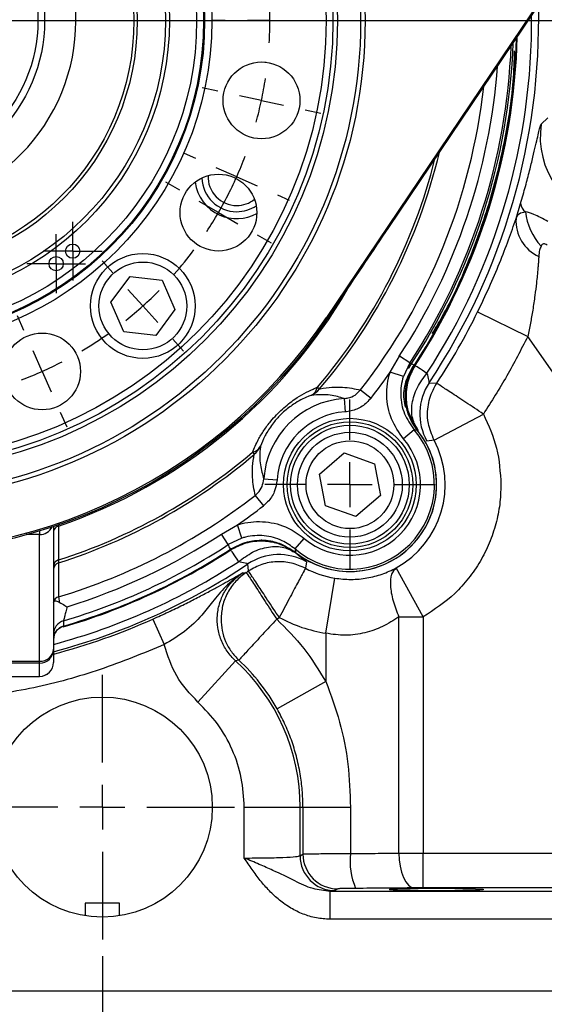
# Model space of a CAD drawing. Header units: inches. Extents: x 0.4 to 16.6, y 0.2 to 10.8.
# Tile 5 of 17: x 3.6 to 5.1, y 3.8 to 6.7. Entities that reach past the tile are written whole.
import ezdxf

# ---------------------------------------------------------------- set-up
doc = ezdxf.new("R2010")
doc.units = ezdxf.units.IN
doc.header["$MEASUREMENT"] = 0
doc.layers.add('SLD-0', color=7, linetype='Continuous', lineweight=25)
doc.styles.add('SLDTEXTSTYLE0', font='TXT', dxfattribs={"width": 0.75})
doc.dimstyles.new('SLDDIMSTYLE0', dxfattribs={"dimtxt": 0.145833, "dimasz": 0.13, "dimexe": 0, "dimexo": 0.0625, "dimgap": 0.036458, "dimtad": 0, "dimtih": 1, "dimtoh": 1, "dimdec": 1, "dimlfac": 1.5, "dimrnd": 1e-09, "dimzin": 12, "dimdsep": 46, "dimtxsty": 'SLDTEXTSTYLE0', "dimsah": 1, "dimcen": 0.09, "dimadec": 0, "dimazin": 3, "dimtfac": 1, "dimtdec": 1, "dimtofl": 0, "dimtmove": 0, "dimatfit": 3, "dimfxl": 0, "dimfrac": 2, "dimtolj": 1, "dimtzin": 12, "dimarcsym": 0})
doc.dimstyles.new('SLDDIMSTYLE2', dxfattribs={"dimtxt": 0.145833, "dimasz": 0.13, "dimexe": 0, "dimexo": 0.0625, "dimgap": 0.036458, "dimtad": 0, "dimtih": 1, "dimtoh": 1, "dimdec": 1, "dimlfac": 1.5, "dimrnd": 1e-09, "dimzin": 4, "dimdsep": 46, "dimtxsty": 'SLDTEXTSTYLE0', "dimsah": 1, "dimcen": 0.09, "dimadec": 0, "dimazin": 1, "dimtfac": 1, "dimtdec": 1, "dimtmove": 0, "dimatfit": 0, "dimfxl": 0, "dimfrac": 2, "dimtolj": 1, "dimtzin": 12, "dimarcsym": 0})

# ---------------------------------------------------------------- blocks, each defined once
blk = doc.blocks.new('_D_4')
at = {"layer": 'SLD-0', "color": 7}
for p, q in [((3.2175, 8.7282), (7.4268, 8.7282)), ((7.3018, 8.7282), (7.3018, 6.6448)), ((7.1402, 6.3835), (7.0959, 6.3835)), ((7.0959, 6.3835), (7.0959, 6.1518)), ((7.4635, 6.3835), (7.5078, 6.3835)), ((7.5078, 6.3835), (7.5078, 6.1518)), ((7.0959, 6.1518), (7.1402, 6.1518)), ((7.5078, 6.1518), (7.4635, 6.1518)), ((7.3018, 3.8369), (7.3018, 6.1222)), ((6.1373, 3.8369), (7.4268, 3.8369))]:
    blk.add_line(p, q, dxfattribs=at)
for points in [[(7.3018, 8.7282), (7.2818, 8.5982), (7.3218, 8.5982)], [(7.3018, 3.8369), (7.3218, 3.9669), (7.2818, 3.9669)]]:
    blk.add_solid(points, dxfattribs=at)
at = {"layer": 'SLD-0', "color": 7, "char_height": 0.14583, "attachment_point": 1, "style": 'SLDTEXTSTYLE0'}
for s, insert in [('7.3', (7.1672, 6.601)), ('186', (7.1402, 6.3398))]:
    blk.add_mtext(s, dxfattribs=dict(at, insert=insert))
blk = doc.blocks.new('_D_5')
at = {"layer": 'SLD-0', "color": 7}
for p, q in [((3.2175, 6.7315), (6.8327, 6.7315)), ((6.7077, 6.7315), (6.7077, 5.5479)), ((6.5461, 5.2866), (6.5017, 5.2866)), ((6.5017, 5.2866), (6.5017, 5.0549)), ((6.8693, 5.2866), (6.9137, 5.2866)), ((6.9137, 5.2866), (6.9137, 5.0549)), ((6.5017, 5.0549), (6.5461, 5.0549)), ((6.9137, 5.0549), (6.8693, 5.0549)), ((6.7077, 3.8369), (6.7077, 5.0253)), ((6.1373, 3.8369), (6.8327, 3.8369))]:
    blk.add_line(p, q, dxfattribs=at)
for points in [[(6.7077, 6.7315), (6.6877, 6.6015), (6.7277, 6.6015)], [(6.7077, 3.8369), (6.7277, 3.9669), (6.6877, 3.9669)]]:
    blk.add_solid(points, dxfattribs=at)
at = {"layer": 'SLD-0', "color": 7, "char_height": 0.14583, "attachment_point": 1, "style": 'SLDTEXTSTYLE0'}
for s, insert in [('4.3', (6.5731, 5.5042)), ('110', (6.5461, 5.2429))]:
    blk.add_mtext(s, dxfattribs=dict(at, insert=insert))
blk = doc.blocks.new('_D_6')
at = {"layer": 'SLD-0', "color": 7}
for p, q in [((3.8132, 3.94), (3.8132, 2.8456)), ((1.1908, 3.7869), (1.1908, 2.8456)), ((1.1908, 2.9706), (2.2146, 2.9706)), ((2.3866, 2.9706), (2.3423, 2.9706)), ((2.3423, 2.9706), (2.3423, 2.7389)), ((2.7099, 2.9706), (2.7542, 2.9706)), ((2.7542, 2.9706), (2.7542, 2.7389)), ((3.8132, 2.9706), (2.8819, 2.9706)), ((2.3423, 2.7389), (2.3866, 2.7389)), ((2.7542, 2.7389), (2.7099, 2.7389))]:
    blk.add_line(p, q, dxfattribs=at)
for points in [[(1.1908, 2.9706), (1.3208, 2.9506), (1.3208, 2.9906)], [(3.8132, 2.9706), (3.6832, 2.9906), (3.6832, 2.9506)]]:
    blk.add_solid(points, dxfattribs=at)
at = {"layer": 'SLD-0', "color": 7, "char_height": 0.14583, "attachment_point": 1, "style": 'SLDTEXTSTYLE0'}
for s, insert in [('3.9', (2.4136, 3.1881)), ('100', (2.3866, 2.9268))]:
    blk.add_mtext(s, dxfattribs=dict(at, insert=insert))
blk = doc.blocks.new('_D_7')
at = {"layer": 'SLD-0', "color": 7}
for p, q in [((3.8132, 3.94), (3.8132, 2.8456)), ((6.4355, 3.7869), (6.4355, 2.8456)), ((3.8132, 2.9706), (4.7298, 2.9706)), ((4.9018, 2.9706), (4.8574, 2.9706)), ((4.8574, 2.9706), (4.8574, 2.7389)), ((5.2251, 2.9706), (5.2694, 2.9706)), ((5.2694, 2.9706), (5.2694, 2.7389)), ((6.4355, 2.9706), (5.3971, 2.9706)), ((4.8574, 2.7389), (4.9018, 2.7389)), ((5.2694, 2.7389), (5.2251, 2.7389))]:
    blk.add_line(p, q, dxfattribs=at)
for points in [[(3.8132, 2.9706), (3.9432, 2.9506), (3.9432, 2.9906)], [(6.4355, 2.9706), (6.3055, 2.9906), (6.3055, 2.9506)]]:
    blk.add_solid(points, dxfattribs=at)
at = {"layer": 'SLD-0', "color": 7, "char_height": 0.14583, "attachment_point": 1, "style": 'SLDTEXTSTYLE0'}
for s, insert in [('3.9', (4.9288, 3.1881)), ('100', (4.9018, 2.9268))]:
    blk.add_mtext(s, dxfattribs=dict(at, insert=insert))
blk = doc.blocks.new('_D_8')
at = {"layer": 'SLD-0'}
for p, q in [((3.1675, 6.6815), (3.1675, 3.318)), ((3.8132, 3.94), (3.8132, 3.318)), ((3.1675, 3.443), (2.9175, 3.443)), ((3.3763, 3.443), (3.3319, 3.443)), ((3.3319, 3.443), (3.3319, 3.2113)), ((3.5918, 3.443), (3.6361, 3.443)), ((3.6361, 3.443), (3.6361, 3.2113)), ((3.8132, 3.443), (4.0632, 3.443)), ((3.3319, 3.2113), (3.3763, 3.2113)), ((3.6361, 3.2113), (3.5918, 3.2113))]:
    blk.add_line(p, q, dxfattribs=at)
for points in [[(3.1675, 3.443), (3.0375, 3.463), (3.0375, 3.423)], [(3.8132, 3.443), (3.9432, 3.423), (3.9432, 3.463)]]:
    blk.add_solid(points, dxfattribs=at)
at = {"layer": 'SLD-0', "char_height": 0.14583, "attachment_point": 1, "style": 'SLDTEXTSTYLE0'}
for s, insert in [('1.0', (3.3494, 3.6606)), ('25', (3.3763, 3.3993))]:
    blk.add_mtext(s, dxfattribs=dict(at, insert=insert))
blk = doc.blocks.new('SW_CENTERMARKSYMBOL_1')
at = {"layer": 'SLD-0', "color": 0}
for p, q in [((0, 0.1333), (0, 0.2542)), ((0, 0), (0, 0.0667)), ((-0.1333, 0), (-0.2542, 0)), ((0, 0), (-0.0667, 0)), ((0, 0), (0, -0.0667)), ((0, 0), (0.0667, 0)), ((0.1333, 0), (0.2542, 0)), ((0, -0.1333), (0, -0.2542))]:
    blk.add_line(p, q, dxfattribs=at)
blk = doc.blocks.new('SW_CENTERMARKSYMBOL_6')
at = {"layer": 'SLD-0', "color": 0}
for p, q in [((0, 0.0667), (0, 0.0878)), ((0, 0), (0, 0.0667)), ((-0.0667, 0), (-0.0878, 0)), ((0, 0), (-0.0667, 0)), ((0, 0), (0, -0.0667)), ((0, 0), (0.0667, 0)), ((0.0667, 0), (0.0878, 0)), ((0, -0.0667), (0, -0.0878))]:
    blk.add_line(p, q, dxfattribs=at)
blk = doc.blocks.new('SW_CENTERMARKSYMBOL_7')
at = {"layer": 'SLD-0', "color": 0}
for p, q in [((0, 0.0667), (0, 0.0878)), ((0, 0), (0, 0.0667)), ((-0.0667, 0), (-0.0878, 0)), ((0, 0), (-0.0667, 0)), ((0, 0), (0, -0.0667)), ((0, 0), (0.0667, 0)), ((0.0667, 0), (0.0878, 0)), ((0, -0.0667), (0, -0.0878))]:
    blk.add_line(p, q, dxfattribs=at)
blk = doc.blocks.new('SW_CENTERMARKSYMBOL_9')
at = {"layer": 'SLD-0', "color": 0}
for p, q in [((0, 0.1333), (0, 0.3949)), ((0, 0), (0, 0.0667)), ((-0.1333, 0), (-0.3949, 0)), ((0, 0), (-0.0667, 0)), ((0, 0), (0, -0.0667)), ((0, 0), (0.0667, 0)), ((0.1333, 0), (0.3949, 0)), ((0, -0.1333), (0, -0.3949))]:
    blk.add_line(p, q, dxfattribs=at)
blk = doc.blocks.new('SW_CENTERMARKSYMBOL_12')
at = {"layer": 'SLD-0', "color": 0}
for p, q in [((0.0136, 1.1396), (1.0927, 1.1396)), ((0.8927, 1.1396), (0.8552, 1.1396)), ((1.0261, 1.1396), (0.9594, 1.1396)), ((1.0261, 1.1396), (1.0927, 1.1396)), ((1.1594, 1.1396), (1.1969, 1.1396)), ((0.8706, 0.929), (0.8237, 0.939)), ((1.001, 0.9013), (0.9358, 0.9152)), ((1.001, 0.9013), (1.0662, 0.8875)), ((1.1314, 0.8736), (1.1783, 0.8636)), ((0.8052, 0.7277), (0.7709, 0.743)), ((0.927, 0.6735), (0.8661, 0.7006)), ((0.7571, 0.6333), (0.7156, 0.6573)), ((0.927, 0.6735), (0.9879, 0.6464)), ((1.0488, 0.6193), (1.0831, 0.604)), ((0.8725, 0.5666), (0.8148, 0.6)), ((0.8725, 0.5666), (0.9303, 0.5333)), ((0.988, 0.5), (1.0295, 0.476)), ((0.5577, 0.3871), (0.5257, 0.4227)), ((0.5577, 0.3871), (0.5326, 0.415)), ((0.6469, 0.288), (0.6023, 0.3376)), ((0.6469, 0.288), (0.6023, 0.3376)), ((0.6469, 0.288), (0.6915, 0.2385)), ((0.6469, 0.288), (0.6915, 0.2385)), ((0.292, 0.2146), (0.2726, 0.2584)), ((0.7362, 0.189), (0.7682, 0.1533)), ((0.7362, 0.189), (0.7612, 0.1611)), ((0.3463, 0.0928), (0.3192, 0.1537)), ((0.3463, 0.0928), (0.3734, 0.0319)), ((0.4005, -0.029), (0.42, -0.0728))]:
    blk.add_line(p, q, dxfattribs=at)
for start, end in [(0, 3.3336), (356.6664, 0), (348, 351.3336), (344.6664, 348), (336, 339.3336), (332.6664, 336), (330, 333.3336), (326.6664, 330), (318.6671, 323.3329), (312, 315.3336), (312, 315.3336), (308.6664, 312), (308.6664, 312), (300.6671, 305.3329), (294, 297.3336), (290.6664, 294)]:
    blk.add_arc((-0.1198, 1.1396), 1.1458, start, end, dxfattribs=at)

msp = doc.modelspace()

# ---------------------------------------------------------------- linework, layer by layer
at = {"color": 7, "linetype": 'Continuous', "lineweight": 25}
for p, q in [((5.2958, 7.0534), (4.482, 5.8458)), ((4.6679, 6.1137), (5.3009, 7.053)), ((4.2981, 6.6074), (4.3024, 6.607)), ((5.1233, 6.4224), (5.143, 6.4414)), ((4.2549, 6.3837), (4.2508, 6.385)), ((5.048, 6.1412), (5.0617, 6.1861)), ((3.8386, 5.8909), (3.8959, 5.9683)), ((3.8959, 5.9683), (3.9915, 5.9573)), ((3.9915, 5.9573), (4.0298, 5.8691)), ((3.8769, 5.8027), (3.8386, 5.8909)), ((4.0298, 5.8691), (3.9725, 5.7917)), ((4.4858, 5.8432), (4.482, 5.8458)), ((4.9333, 5.8623), (5.0828, 5.7887)), ((3.9725, 5.7917), (3.8769, 5.8027)), ((5.6515, 4.9764), (5.0828, 5.7887)), ((4.6722, 5.6823), (4.6997, 5.7303)), ((4.7309, 5.7099), (4.6997, 5.7303)), ((4.7309, 5.7099), (4.7118, 5.6696)), ((4.7409, 5.7011), (4.7469, 5.7028)), ((4.7118, 5.6696), (4.6722, 5.6823)), ((4.7886, 5.6511), (4.8115, 5.6493)), ((4.4554, 5.6377), (4.4616, 5.6324)), ((4.5841, 5.6294), (4.6153, 5.6051)), ((4.5349, 5.6039), (4.5376, 5.564)), ((4.8034, 5.4798), (4.9506, 5.5577)), ((4.744, 5.5105), (4.7123, 5.4835)), ((4.8034, 5.4798), (4.7822, 5.4767)), ((4.2614, 5.4436), (4.2666, 5.4374)), ((4.4615, 5.3787), (4.5346, 5.4414)), ((4.5346, 5.4414), (4.6253, 5.4094)), ((4.6253, 5.4094), (4.643, 5.3148)), ((4.4792, 5.2842), (4.4615, 5.3787)), ((4.2951, 5.3641), (4.335, 5.3614)), ((4.2696, 5.3149), (4.2939, 5.2837)), ((4.643, 5.3148), (4.5699, 5.2522)), ((4.5699, 5.2522), (4.4792, 5.2842)), ((3.6675, 5.2225), (3.6675, 4.8561)), ((4.1687, 5.1993), (4.2167, 5.2268)), ((4.2294, 5.1873), (4.2167, 5.2268)), ((3.6258, 4.8201), (3.6258, 5.1979)), ((4.1891, 5.1681), (4.1687, 5.1993)), ((4.2294, 5.1873), (4.1891, 5.1681)), ((4.2858, 5.1811), (4.2872, 5.1816)), ((4.2858, 5.1811), (4.2889, 5.1813)), ((4.2889, 5.1813), (4.2923, 5.1812)), ((4.3031, 5.1812), (4.3142, 5.1781)), ((4.3885, 5.155), (4.4155, 5.1867)), ((4.1962, 5.1522), (4.1979, 5.1581)), ((4.4223, 5.1168), (4.4195, 5.0975)), ((4.2327, 5.0843), (4.2427, 5.085)), ((4.2495, 5.0895), (4.2479, 5.1104)), ((4.771, 4.9526), (4.6901, 5.0983)), ((4.4804, 4.9035), (4.507, 5.068)), ((3.9643, 4.946), (3.9982, 4.8699)), ((4.3338, 4.9455), (4.3412, 4.9504)), ((4.6983, 4.2479), (4.6983, 4.9526)), ((4.771, 4.9526), (4.771, 4.248)), ((3.6975, 4.9251), (3.6975, 4.925)), ((4.4804, 4.9035), (4.4804, 4.7593)), ((3.6675, 4.8561), (3.6675, 4.8166)), ((2.7092, 4.8201), (3.6258, 4.8201)), ((3.6258, 4.8144), (3.6258, 4.8201)), ((4.0986, 4.6982), (4.2107, 4.8213)), ((4.2205, 4.8235), (4.2107, 4.8213)), ((3.6258, 4.8144), (2.7092, 4.8144)), ((3.6258, 4.775), (3.6258, 4.8144)), ((3.2495, 4.775), (3.6258, 4.775)), ((3.2495, 4.7749), (3.6258, 4.7749)), ((4.4804, 4.7593), (4.3352, 4.6778)), ((4.2369, 4.233), (4.2369, 4.3849)), ((4.2369, 4.3849), (4.4034, 4.3849)), ((4.4034, 4.2397), (4.4034, 4.3849)), ((4.4034, 4.3849), (4.412, 4.3849)), ((4.412, 4.3849), (4.412, 4.2449)), ((4.412, 4.3849), (4.554, 4.3849)), ((4.554, 4.3849), (4.554, 4.2464)), ((4.4034, 4.2397), (4.412, 4.2449)), ((4.771, 4.1441), (4.771, 4.248)), ((4.771, 4.248), (5.66, 4.248)), ((5.66, 4.1441), (4.771, 4.1441)), ((4.5073, 4.1358), (4.4928, 4.1338)), ((4.4928, 4.0505), (4.4928, 4.1338)), ((4.4928, 4.1338), (5.8048, 4.1338)), ((4.5159, 4.1409), (4.5073, 4.1358)), ((3.7622, 4.0987), (3.7622, 4.0606)), ((3.8394, 4.0987), (3.7622, 4.0987)), ((3.8642, 4.0987), (3.8394, 4.0987)), ((3.8642, 4.0606), (3.8642, 4.0987)), ((5.8048, 4.0505), (4.4928, 4.0505)), ((1.8215, 3.8369), (5.8048, 3.8369))]:
    msp.add_line(p, q, dxfattribs=at)
at = {"color": 8, "linetype": 'Continuous', "lineweight": 25}
for p, q in [((3.6258, 5.2094), (3.6258, 5.1979)), ((3.6258, 5.1979), (3.5857, 5.1979)), ((3.6258, 4.775), (3.6258, 4.7749))]:
    msp.add_line(p, q, dxfattribs=at)
at = {"color": 7, "linetype": 'Continuous', "lineweight": 25, "flags": 128}
for points in [[(3.6974, 4.9407), (3.6974, 4.9342), (3.6975, 4.9251)], [(4.6983, 4.2479), (4.6994, 4.2279), (4.7021, 4.2086), (4.7063, 4.1908), (4.712, 4.1752), (4.7188, 4.1622), (4.7266, 4.1525), (4.7349, 4.1463), (4.7437, 4.1439)]]:
    msp.add_lwpolyline(points, dxfattribs=at)
at = {"color": 7, "linetype": 'Continuous', "lineweight": 25}
for centre, radius in [((3.1675, 6.7315), 1.43), ((3.1675, 6.7315), 1.4167), ((3.1675, 6.7315), 1.3473), ((3.1675, 6.7315), 1.334), ((3.1675, 6.7315), 1.314), ((3.1675, 6.7315), 0.9728), ((3.1675, 6.7315), 0.9511), ((3.1675, 6.7315), 0.9497), ((3.1675, 6.7315), 0.948), ((3.1675, 6.7315), 0.9272), ((3.1675, 6.7315), 0.8459), ((3.1675, 6.7315), 0.8343), ((3.1675, 6.7315), 0.75), ((3.1675, 6.7315), 0.74), ((3.1675, 6.7315), 0.4733), ((3.1675, 6.7315), 0.4533), ((4.2883, 6.4933), 0.1146), ((4.1598, 6.1586), 0.1146), ((3.7247, 6.0434), 0.0212), ((3.6753, 6.0062), 0.0212), ((3.9342, 5.88), 0.1563), ((3.9342, 5.88), 0.131), ((3.6335, 5.6847), 0.1146), ((4.5522, 5.3469), 0.1979), ((4.5522, 5.3469), 0.1875), ((4.5522, 5.3469), 0.1771), ((4.5522, 5.3468), 0.1563), ((4.5522, 5.3468), 0.131), ((3.8132, 4.3849), 0.3283)]:
    msp.add_circle(centre, radius, dxfattribs=at)
for centre, radius, start, end in [((3.1675, 6.7315), 0.5667, 247.929, 236.0039), ((3.1675, 6.7315), 1.8826, 326.9123, 358.4249), ((3.1675, 6.7315), 1.8733, 326.3343, 357.975), ((5.3705, 6.3837), 0.2502, 171.1006, 260.5776), ((4.2143, 6.2655), 0.1042, 181.9798, 270), ((4.2143, 6.2655), 0.0857, 177.7227, 270), ((4.2143, 6.2655), 0.125, 187.2621, 246), ((4.2143, 6.2655), 0.0857, 270, 308.2773), ((4.2143, 6.2655), 0.1042, 270, 304.0202), ((5.0942, 6.1883), 0.0325, 183.7621, 236.5482), ((4.2143, 6.2655), 0.125, 246, 298.7379), ((5.1634, 6.1332), 0.1157, 176.0281, 245.8317), ((5.2547, 6.1806), 0.1795, 186.2459, 222.6984), ((3.1675, 6.7315), 1.5851, 261.9731, 326.0269), ((3.1675, 6.7315), 1.9682, 326.6444, 333.7908), ((3.1675, 6.7315), 1.5897, 261.9731, 326.0269), ((3.1675, 6.7315), 1.8344, 322.1172, 325.1115), ((4.9274, 5.5587), 0.1667, 146.3445, 209.4476), ((4.4193, 5.6462), 0.0371, 299.5769, 346.7558), ((4.4115, 5.6725), 0.0641, 293.9953, 321.3241), ((4.5522, 5.3468), 0.2577, 93.8578, 176.1422), ((4.5522, 5.3468), 0.2178, 93.8578, 176.1422), ((4.5522, 5.3468), 0.2522, 229.4979, 40.5021), ((4.5522, 5.3468), 0.2589, 231.2653, 38.7347), ((4.5522, 5.3468), 0.2589, 270, 38.7347), ((4.5522, 5.3468), 0.2105, 229.4979, 40.5021), ((4.5522, 5.3468), 0.2842, 299.0258, 27.9026), ((3.1675, 6.7315), 1.6979, 287.6426, 310.3419), ((3.1675, 6.7315), 1.6898, 287.7563, 310.3419), ((4.2529, 5.4797), 0.0371, 283.2442, 330.4231), ((4.2265, 5.4875), 0.0641, 308.6759, 336.0047), ((3.1675, 6.7315), 1.7948, 286.6719, 307.8828), ((3.1675, 6.7315), 1.8344, 304.8885, 307.8828), ((3.6859, 5.2051), 0.0185, 100.7143, 176.7593), ((3.1675, 6.7315), 1.8303, 287.1729, 303.1634), ((3.1675, 6.7315), 1.8676, 286.4824, 303.1634), ((3.1675, 6.7315), 1.8826, 286.35, 303.0877), ((4.5522, 5.3468), 0.2589, 231.2653, 270), ((3.686, 5.104), 0.0185, 99.8931, 176.7103), ((3.6881, 5.0938), 0.0206, 106.9737, 179.7788), ((4.3403, 4.9716), 0.1667, 60.5524, 123.6555), ((3.1675, 6.7315), 1.9664, 303.1456, 303.3834), ((4.5522, 5.3468), 0.2824, 241.9655, 260.7916), ((3.6881, 4.9923), 0.0207, 106.0868, 169.6775), ((3.709, 4.9008), 0.0416, 106.324, 179.9451), ((3.709, 4.8852), 0.0416, 106.1931, 179.945), ((3.6285, 4.8592), 0.0391, 266.0742, 355.4441), ((3.6258, 4.8561), 0.0416, 269.9756, 359.9756), ((3.8132, 4.3849), 0.5903, 0, 47.6639), ((3.8132, 4.3849), 0.5986, 29.2964, 47.1184), ((3.6258, 4.8166), 0.0417, 270, 0), ((3.6258, 4.8166), 0.0416, 269.9756, 359.9756), ((4.5075, 4.2398), 0.1041, 180.0591, 269.9059), ((4.5161, 4.245), 0.1041, 180.0591, 269.9059), ((4.7531, 4.2227), 0.2005, 173.1872, 203.5724)]:
    msp.add_arc(centre, radius, start, end, dxfattribs=at)
at = {"color": 8, "linetype": 'Continuous', "lineweight": 25}
for radius, start, end in [(1.9482, 326.3186, 1.347), (1.9271, 326.9214, 0.452), (1.8849, 326.9214, 358.5323), (1.8676, 326.8366, 357.6921), (1.8303, 326.8366, 355.7451), (1.7948, 322.1172, 353.6972), (1.6898, 319.6581, 345.8557), (1.6979, 319.6581, 346.6017), (1.5938, 288.852, 329.8071), (1.8849, 286.3001, 303.0786), (1.9271, 285.0381, 303.0786), (1.9482, 284.8715, 303.6814), (1.9553, 284.8163, 294.0485)]:
    msp.add_arc((3.1675, 6.7315), radius, start, end, dxfattribs=at)
msp.add_ellipse((3.6258, 5.24), major_axis=(0, 0.0421), ratio=0.989063, start_param=3.141593, end_param=4.247109, dxfattribs=at)
at = {"color": 7, "linetype": 'Continuous', "lineweight": 25}
msp.add_ellipse((4.8105, 4.139), major_axis=(0.1406, 0), ratio=0.026186, dxfattribs=at)
for points, knots in [([(4.7978, 5.7979), (4.8098, 5.8177), (4.8531, 5.8894), (4.9116, 6.0217), (4.9729, 6.1929), (5.0155, 6.3698), (5.0398, 6.5198), (5.0429, 6.6108), (5.0439, 6.6412)], [0, 0, 0, 0, 0.078155, 0.282904, 0.487654, 0.692403, 0.897152, 1, 1, 1, 1]), ([(5.0617, 6.1861), (5.0667, 6.2033), (5.0766, 6.2378), (5.0887, 6.2842), (5.0987, 6.325), (5.1067, 6.3591), (5.113, 6.3861), (5.1177, 6.4057), (5.1213, 6.4186), (5.1226, 6.4211), (5.1233, 6.4224)], [0, 0, 0, 0, 0.124788, 0.249877, 0.374635, 0.499963, 0.624763, 0.750107, 0.874436, 1, 1, 1, 1]), ([(4.9333, 5.8623), (4.945, 5.8867), (4.9685, 5.9357), (4.9992, 6.0083), (5.0263, 6.0783), (5.0407, 6.1202), (5.048, 6.1412)], [0, 0, 0, 0, 0.250045, 0.500579, 0.749619, 1, 1, 1, 1]), ([(5.048, 6.1412), (5.0507, 6.1466), (5.0565, 6.1582), (5.0694, 6.1601), (5.0763, 6.1611)], [0, 0, 0, 0, 0.4685804, 1, 1, 1, 1]), ([(5.1432, 6.1316), (5.1283, 6.1398), (5.1014, 6.1547), (5.084, 6.1591), (5.0763, 6.1611)], [0, 0, 0, 0, 0.551552, 1, 1, 1, 1]), ([(4.4858, 5.8432), (4.5, 5.8642), (4.5607, 5.9544), (4.6214, 6.0446), (4.6679, 6.1137)], [0, 0, 0, 0, 0.233337, 1, 1, 1, 1]), ([(5.1228, 6.0589), (5.1211, 6.055), (5.1174, 6.0459), (5.1165, 6.0343), (5.116, 6.0277)], [0, 0, 0, 0, 0.434711, 1, 1, 1, 1]), ([(5.1413, 6.0618), (5.1393, 6.0629), (5.1355, 6.0652), (5.1301, 6.0654), (5.1258, 6.0633), (5.1238, 6.0604), (5.1228, 6.0589)], [0, 0, 0, 0, 0.256493, 0.49953, 0.734154, 1, 1, 1, 1]), ([(5.116, 6.0277), (5.1157, 6.0236), (5.1151, 6.0151), (5.1141, 6.0015), (5.1128, 5.9867), (5.1111, 5.969), (5.1085, 5.9439), (5.1043, 5.9095), (5.0983, 5.8694), (5.0911, 5.8282), (5.0856, 5.8019), (5.0828, 5.7887)], [0, 0, 0, 0, 0.055437, 0.115621, 0.180558, 0.250251, 0.345074, 0.499675, 0.680423, 0.838714, 1, 1, 1, 1]), ([(4.7189, 5.5774), (4.7169, 5.5855), (4.7106, 5.6104), (4.7167, 5.6547), (4.7328, 5.6856), (4.7409, 5.7011)], [0, 0, 0, 0, 0.191777, 0.594963, 1, 1, 1, 1]), ([(4.7198, 5.5875), (4.7194, 5.5906), (4.7165, 5.6122), (4.7188, 5.6538), (4.7362, 5.6871), (4.7448, 5.7038)], [0, 0, 0, 0, 0.07803, 0.53902, 1, 1, 1, 1]), ([(4.7469, 5.7028), (4.7389, 5.6878), (4.7225, 5.6571), (4.7179, 5.6079), (4.726, 5.5556), (4.7447, 5.5261), (4.7559, 5.5083)], [0, 0, 0, 0, 0.243881, 0.500124, 0.699654, 1, 1, 1, 1]), ([(4.7309, 5.7099), (4.733, 5.709), (4.7377, 5.707), (4.7423, 5.7049), (4.7448, 5.7038)], [0, 0, 0, 0, 0.450353, 1, 1, 1, 1]), ([(4.7123, 5.4835), (4.6988, 5.5028), (4.6718, 5.5415), (4.6586, 5.6123), (4.665, 5.6596), (4.6721, 5.6821), (4.6722, 5.6823)], [0, 0, 0, 0, 0.332453, 0.664935, 0.996731, 1, 1, 1, 1]), ([(4.7118, 5.6696), (4.7117, 5.6694), (4.706, 5.6515), (4.7009, 5.6136), (4.7115, 5.557), (4.7332, 5.526), (4.744, 5.5105)], [0, 0, 0, 0, 0.003267, 0.334916, 0.667383, 1, 1, 1, 1]), ([(4.7559, 5.5083), (4.7494, 5.5197), (4.736, 5.5432), (4.7357, 5.589), (4.7504, 5.637), (4.7718, 5.6658), (4.7822, 5.6797)], [0, 0, 0, 0, 0.243136, 0.5, 0.756864, 1, 1, 1, 1]), ([(4.7822, 5.6797), (4.7839, 5.6725), (4.7865, 5.6615), (4.7878, 5.6523), (4.7884, 5.6515), (4.7886, 5.6511)], [0, 0, 0, 0, 0.497936, 0.748079, 1, 1, 1, 1]), ([(4.8034, 5.4798), (4.7965, 5.4962), (4.785, 5.5237), (4.7828, 5.5712), (4.7907, 5.6129), (4.8054, 5.6387), (4.8115, 5.6493)], [0, 0, 0, 0, 0.297993, 0.499989, 0.794595, 1, 1, 1, 1]), ([(4.2614, 5.4436), (4.2667, 5.4559), (4.2758, 5.4771), (4.295, 5.5089), (4.3183, 5.5403), (4.35, 5.5734), (4.3939, 5.6077), (4.4295, 5.6271), (4.4511, 5.6359), (4.4554, 5.6377)], [0, 0, 0, 0, 0.162162, 0.279449, 0.396439, 0.554663, 0.712236, 0.942879, 1, 1, 1, 1]), ([(4.4376, 5.6139), (4.4342, 5.6126), (4.4174, 5.6062), (4.3896, 5.592), (4.3554, 5.566), (4.3368, 5.5469), (4.3193, 5.526), (4.308, 5.5091), (4.2943, 5.4843), (4.289, 5.4712), (4.2851, 5.4614)], [0, 0, 0, 0, 0.0604263, 0.2958272, 0.4481007, 0.5756539, 0.5987821, 0.7719113, 0.8304807, 1, 1, 1, 1]), ([(4.5349, 5.6039), (4.5217, 5.608), (4.4943, 5.6166), (4.457, 5.6148), (4.4376, 5.6139)], [0, 0, 0, 0, 0.478666, 1, 1, 1, 1]), ([(4.4616, 5.6324), (4.4621, 5.6325), (4.4755, 5.6353), (4.4993, 5.6381), (4.5406, 5.6383), (4.5668, 5.6329), (4.5841, 5.6294)], [0, 0, 0, 0, 0.010656, 0.261885, 0.513518, 1, 1, 1, 1]), ([(4.5349, 5.6039), (4.5388, 5.6043), (4.5502, 5.6057), (4.5683, 5.6131), (4.5789, 5.624), (4.5841, 5.6294)], [0, 0, 0, 0, 0.207401, 0.604963, 1, 1, 1, 1]), ([(4.6153, 5.6051), (4.607, 5.5964), (4.5904, 5.579), (4.5617, 5.567), (4.5437, 5.5648), (4.5376, 5.564)], [0, 0, 0, 0, 0.397023, 0.793893, 1, 1, 1, 1]), ([(4.7212, 5.5778), (4.7212, 5.5778), (4.7206, 5.5812), (4.7202, 5.5844), (4.7198, 5.5875)], [0, 0, 0, 0, 0.020091, 1, 1, 1, 1]), ([(4.7538, 5.5085), (4.7432, 5.5243), (4.7284, 5.5465), (4.7222, 5.5722), (4.7204, 5.5796)], [0, 0, 0, 0, 0.71275, 1, 1, 1, 1]), ([(4.7542, 5.5088), (4.7436, 5.5245), (4.7292, 5.5461), (4.7229, 5.571), (4.7212, 5.5778)], [0, 0, 0, 0, 0.729749, 1, 1, 1, 1]), ([(4.7542, 5.5088), (4.7522, 5.5091), (4.7488, 5.5098), (4.7454, 5.5103), (4.744, 5.5105)], [0, 0, 0, 0, 0.576727, 1, 1, 1, 1]), ([(4.2696, 5.3149), (4.2662, 5.3323), (4.2609, 5.3588), (4.2606, 5.4001), (4.2646, 5.425), (4.2666, 5.4374)], [0, 0, 0, 0, 0.486338, 0.743005, 1, 1, 1, 1]), ([(4.2851, 5.4614), (4.2851, 5.461), (4.2822, 5.4397), (4.2833, 5.4052), (4.2913, 5.3775), (4.2951, 5.3641)], [0, 0, 0, 0, 0.009852, 0.521484, 1, 1, 1, 1]), ([(4.2696, 5.3149), (4.2723, 5.3173), (4.2808, 5.3247), (4.2914, 5.3413), (4.2939, 5.3565), (4.2951, 5.3641)], [0, 0, 0, 0, 0.191451, 0.594457, 1, 1, 1, 1]), ([(4.335, 5.3614), (4.333, 5.3494), (4.3289, 5.3252), (4.3118, 5.2992), (4.2983, 5.2875), (4.2939, 5.2837)], [0, 0, 0, 0, 0.403564, 0.807281, 1, 1, 1, 1]), ([(5.003, 5.3468), (5.0023, 5.3271), (5.0008, 5.2879), (4.9887, 5.2293), (4.9694, 5.1721), (4.9419, 5.1173), (4.9073, 5.0669), (4.854, 5.0069), (4.8039, 4.9741), (4.771, 4.9526)], [0, 0, 0, 0, 0.122809, 0.245633, 0.372934, 0.500264, 0.627565, 0.754895, 1, 1, 1, 1]), ([(4.2167, 5.2268), (4.2213, 5.2282), (4.2481, 5.2361), (4.3003, 5.2394), (4.3655, 5.2229), (4.4, 5.1979), (4.4155, 5.1867)], [0, 0, 0, 0, 0.067291, 0.398, 0.728909, 1, 1, 1, 1]), ([(3.6825, 5.2232), (3.6825, 5.216), (3.6826, 5.1823), (3.6827, 5.1487), (3.6828, 5.1223)], [0, 0, 0, 0, 0.213576, 1, 1, 1, 1]), ([(4.1952, 5.1542), (4.2119, 5.1629), (4.2347, 5.1749), (4.2663, 5.1804), (4.2795, 5.1809), (4.2858, 5.1811)], [0, 0, 0, 0, 0.5844515, 0.802874, 1, 1, 1, 1]), ([(4.1962, 5.1522), (4.2112, 5.1601), (4.2419, 5.1765), (4.2911, 5.1811), (4.3434, 5.173), (4.3729, 5.1543), (4.3907, 5.1431)], [0, 0, 0, 0, 0.243881, 0.500124, 0.69965, 1, 1, 1, 1]), ([(4.3885, 5.155), (4.376, 5.164), (4.3484, 5.1841), (4.2962, 5.1973), (4.2545, 5.1947), (4.233, 5.1883), (4.2294, 5.1873)], [0, 0, 0, 0, 0.271237, 0.602164, 0.932744, 1, 1, 1, 1]), ([(4.2872, 5.1816), (4.2918, 5.1815), (4.3101, 5.1808), (4.3471, 5.1731), (4.3745, 5.1551), (4.3902, 5.1448)], [0, 0, 0, 0, 0.125551, 0.495144, 1, 1, 1, 1]), ([(4.2889, 5.1813), (4.2885, 5.1813), (4.288, 5.1814), (4.2874, 5.1816), (4.2872, 5.1816), (4.2872, 5.1816)], [0, 0, 0, 0, 0.615731, 0.960281, 1, 1, 1, 1]), ([(4.1952, 5.1542), (4.1941, 5.1567), (4.192, 5.1613), (4.19, 5.166), (4.1891, 5.1681)], [0, 0, 0, 0, 0.549647, 1, 1, 1, 1]), ([(4.2193, 5.1168), (4.2332, 5.1272), (4.262, 5.1486), (4.31, 5.1633), (4.3558, 5.163), (4.3793, 5.1496), (4.3907, 5.1431)], [0, 0, 0, 0, 0.243136, 0.5, 0.756864, 1, 1, 1, 1]), ([(4.3885, 5.155), (4.3887, 5.1536), (4.3892, 5.1502), (4.3899, 5.1468), (4.3902, 5.1448)], [0, 0, 0, 0, 0.423273, 1, 1, 1, 1]), ([(4.3907, 5.1431), (4.3996, 5.136), (4.4181, 5.1211), (4.4208, 5.1183), (4.4223, 5.1168)], [0, 0, 0, 0, 0.478125, 1, 1, 1, 1]), ([(3.6828, 5.1223), (3.6825, 5.119), (3.6822, 5.1152), (3.6821, 5.1137), (3.6821, 5.1135)], [0, 0, 0, 0, 0.848266, 1, 1, 1, 1]), ([(3.6821, 5.1135), (3.6821, 5.1113), (3.6821, 5.1004), (3.6822, 5.0666), (3.6823, 5.035), (3.6824, 5.0121)], [0, 0, 0, 0, 0.0643399, 0.3216995, 1, 1, 1, 1]), ([(4.2479, 5.1104), (4.2475, 5.1106), (4.2467, 5.1112), (4.2375, 5.1125), (4.2266, 5.1151), (4.2193, 5.1168)], [0, 0, 0, 0, 0.249706, 0.501477, 1, 1, 1, 1]), ([(4.4195, 5.0975), (4.4058, 5.1034), (4.3784, 5.1154), (4.3333, 5.1186), (4.2887, 5.1112), (4.2626, 5.0967), (4.2495, 5.0895)], [0, 0, 0, 0, 0.25, 0.5, 0.75, 1, 1, 1, 1]), ([(3.9643, 4.946), (3.9795, 4.9529), (4.0102, 4.9668), (4.0535, 4.9878), (4.0935, 5.008), (4.1292, 5.0267), (4.1604, 5.0436), (4.1873, 5.0585), (4.211, 5.0718), (4.2255, 5.0801), (4.2327, 5.0843)], [0, 0, 0, 0, 0.122724, 0.246183, 0.367905, 0.495039, 0.619857, 0.745736, 0.872734, 1, 1, 1, 1]), ([(4.2327, 5.0843), (4.2146, 5.0709), (4.1802, 5.0454), (4.1436, 4.999), (4.1076, 4.9533), (4.0628, 4.9092), (4.0191, 4.8826), (3.9982, 4.8699)], [0, 0, 0, 0, 0.215533, 0.40989, 0.57825, 0.799079, 1, 1, 1, 1]), ([(4.2107, 4.8213), (4.2019, 4.8304), (4.1842, 4.8488), (4.1665, 4.883), (4.1565, 4.9199), (4.1553, 4.9582), (4.1628, 4.9959), (4.1788, 5.0307), (4.202, 5.0615), (4.2225, 5.0767), (4.2327, 5.0843)], [0, 0, 0, 0, 0.124904, 0.250073, 0.374854, 0.499485, 0.624616, 0.749619, 0.874496, 1, 1, 1, 1]), ([(4.2427, 5.085), (4.2319, 5.0768), (4.2099, 5.0601), (4.186, 5.0256), (4.1703, 4.9867), (4.1683, 4.9591), (4.1674, 4.9455)], [0, 0, 0, 0, 0.246118, 0.5, 0.753882, 1, 1, 1, 1]), ([(4.507, 5.068), (4.5232, 5.0661), (4.5559, 5.0625), (4.6042, 5.0675), (4.65, 5.0791), (4.6766, 5.0918), (4.6901, 5.0983)], [0, 0, 0, 0, 0.2394, 0.484338, 0.736576, 1, 1, 1, 1]), ([(4.6901, 5.0983), (4.685, 5.093), (4.6744, 5.0821), (4.6716, 5.0469), (4.6789, 5.0021), (4.692, 4.9688), (4.6983, 4.9526)], [0, 0, 0, 0, 0.242922, 0.5, 0.757078, 1, 1, 1, 1]), ([(3.6678, 4.996), (3.6684, 4.9973), (3.6695, 4.9999), (3.6741, 5.0004), (3.6797, 4.9989), (3.6835, 4.9969), (3.6848, 4.9961)], [0, 0, 0, 0, 0.295655, 0.579466, 0.848349, 1, 1, 1, 1]), ([(3.6824, 5.0121), (3.6825, 5.0113), (3.6828, 5.0094), (3.6838, 5.0032), (3.6846, 4.9979), (3.6848, 4.9961)], [0, 0, 0, 0, 0.342073, 0.78066, 1, 1, 1, 1]), ([(3.6848, 4.9961), (3.6902, 4.9929), (3.6976, 4.9886), (3.7057, 4.9841), (3.7078, 4.9828), (3.7079, 4.9828)], [0, 0, 0, 0, 0.730944, 0.992246, 1, 1, 1, 1]), ([(3.7079, 4.9828), (3.7076, 4.9816), (3.7059, 4.9752), (3.7032, 4.9642), (3.7001, 4.9521), (3.698, 4.9433), (3.6976, 4.9415), (3.6974, 4.9407)], [0, 0, 0, 0, 0.062631, 0.318116, 0.556054, 0.780978, 1, 1, 1, 1]), ([(4.1674, 4.9455), (4.1681, 4.9343), (4.1694, 4.9114), (4.1803, 4.8786), (4.1969, 4.8482), (4.2127, 4.8317), (4.2205, 4.8235)], [0, 0, 0, 0, 0.247346, 0.5, 0.752654, 1, 1, 1, 1]), ([(4.6983, 4.9526), (4.6823, 4.9422), (4.6513, 4.9221), (4.597, 4.9032), (4.5391, 4.8947), (4.4999, 4.9006), (4.4804, 4.9035)], [0, 0, 0, 0, 0.257678, 0.49917, 0.75154, 1, 1, 1, 1]), ([(3.6706, 4.9001), (3.6709, 4.9013), (3.6716, 4.9036), (3.6729, 4.9054), (3.6735, 4.9062)], [0, 0, 0, 0, 0.529943, 1, 1, 1, 1]), ([(3.6734, 4.9063), (3.6761, 4.91), (3.6816, 4.9176), (3.6909, 4.9229), (3.6965, 4.9247), (3.6975, 4.925)], [0, 0, 0, 0, 0.441383, 0.898487, 1, 1, 1, 1]), ([(3.9982, 4.8699), (3.9349, 4.8439), (3.8081, 4.7918), (3.6093, 4.7372), (3.4738, 4.717), (3.406, 4.707)], [0, 0, 0, 0, 0.333257, 0.666732, 1, 1, 1, 1]), ([(4.0986, 4.6982), (4.0753, 4.723), (4.0287, 4.7725), (4.0084, 4.8374), (3.9982, 4.8699)], [0, 0, 0, 0, 0.499876, 1, 1, 1, 1]), ([(4.4804, 4.7593), (4.4952, 4.7194), (4.5248, 4.6394), (4.5491, 4.5131), (4.5524, 4.4277), (4.554, 4.3849)], [0, 0, 0, 0, 0.33252, 0.665639, 1, 1, 1, 1]), ([(4.2369, 4.3849), (4.2352, 4.414), (4.2317, 4.4728), (4.2033, 4.5573), (4.16, 4.6352), (4.1189, 4.6773), (4.0986, 4.6982)], [0, 0, 0, 0, 0.2472771, 0.5, 0.7527229, 1, 1, 1, 1]), ([(4.412, 4.3849), (4.4116, 4.4018), (4.4108, 4.4349), (4.4041, 4.4857), (4.3934, 4.5359), (4.3777, 4.5863), (4.3587, 4.6336), (4.3427, 4.6636), (4.3352, 4.6778)], [0, 0, 0, 0, 0.165301, 0.324245, 0.501748, 0.667475, 0.841969, 1, 1, 1, 1]), ([(4.2369, 4.233), (4.2576, 4.2331), (4.3001, 4.2333), (4.3551, 4.2348), (4.394, 4.2371), (4.4004, 4.2389), (4.4034, 4.2397)], [0, 0, 0, 0, 0.24353, 0.499859, 0.759237, 1, 1, 1, 1]), ([(4.4928, 4.1338), (4.4755, 4.1357), (4.4379, 4.1398), (4.3835, 4.1666), (4.3324, 4.1921), (4.2811, 4.2146), (4.252, 4.2267), (4.2369, 4.233)], [0, 0, 0, 0, 0.184892, 0.402524, 0.672619, 0.831213, 1, 1, 1, 1]), ([(4.4928, 4.0505), (4.4791, 4.0512), (4.4517, 4.0528), (4.4123, 4.0648), (4.3752, 4.0828), (4.3415, 4.1066), (4.3112, 4.1347), (4.2843, 4.1657), (4.2599, 4.1988), (4.2446, 4.2216), (4.2369, 4.233)], [0, 0, 0, 0, 0.124927, 0.250101, 0.372676, 0.500524, 0.625073, 0.749501, 0.874662, 1, 1, 1, 1]), ([(4.412, 4.2449), (4.4155, 4.2451), (4.4215, 4.2455), (4.455, 4.246), (4.4985, 4.2463), (4.5359, 4.2464), (4.554, 4.2464)], [0, 0, 0, 0, 0.285011, 0.499936, 0.757669, 1, 1, 1, 1]), ([(4.554, 4.2464), (4.5787, 4.2466), (4.6285, 4.2469), (4.6749, 4.2475), (4.6983, 4.2479)], [0, 0, 0, 0, 0.496091, 1, 1, 1, 1]), ([(4.6983, 4.2479), (4.7101, 4.2479), (4.7333, 4.248), (4.7585, 4.248), (4.771, 4.248)], [0, 0, 0, 0, 0.504309, 1, 1, 1, 1]), ([(4.5693, 4.1425), (4.5625, 4.1424), (4.5485, 4.1423), (4.5311, 4.142), (4.519, 4.1415), (4.5169, 4.1411), (4.5159, 4.1409)], [0, 0, 0, 0, 0.242381, 0.499949, 0.757547, 1, 1, 1, 1]), ([(4.7437, 4.1439), (4.7156, 4.1436), (4.6596, 4.1429), (4.5994, 4.1426), (4.5693, 4.1425)], [0, 0, 0, 0, 0.5000073, 1, 1, 1, 1]), ([(4.771, 4.1441), (4.7662, 4.144), (4.7568, 4.144), (4.748, 4.1439), (4.7437, 4.1439)], [0, 0, 0, 0, 0.499992, 1, 1, 1, 1])]:
    msp.add_open_spline(points, degree=3, knots=knots, dxfattribs=at)
for points in [[(5.0828, 5.7887), (5.0626, 5.7492), (5.0221, 5.6701), (4.9745, 5.5952), (4.9506, 5.5577)], [(4.7469, 5.7028), (4.7487, 5.7016), (4.7524, 5.6992), (4.7723, 5.6862), (4.7822, 5.6797)], [(4.9506, 5.5577), (4.9327, 5.5695), (4.8968, 5.5932), (4.8513, 5.6231), (4.8189, 5.6444), (4.814, 5.6477), (4.8115, 5.6493)], [(4.9506, 5.5577), (4.9658, 5.5242), (4.9962, 5.4571), (5.0008, 5.3835), (5.003, 5.3468)], [(4.1962, 5.1522), (4.1974, 5.1503), (4.1998, 5.1467), (4.2128, 5.1267), (4.2193, 5.1168)], [(4.2427, 5.085), (4.2443, 5.0825), (4.2476, 5.0776), (4.2688, 5.0451), (4.2986, 4.9995), (4.322, 4.9635), (4.3338, 4.9455)], [(4.3412, 4.9504), (4.3294, 4.9683), (4.3057, 5.0042), (4.2757, 5.0497), (4.2544, 5.0821), (4.2511, 5.087), (4.2495, 5.0895)], [(4.4195, 5.0975), (4.4181, 5.0948), (4.4153, 5.0896), (4.3971, 5.0554), (4.3715, 5.0073), (4.3513, 4.9694), (4.3412, 4.9504)], [(4.3338, 4.9455), (4.3193, 4.93), (4.2904, 4.8989), (4.2536, 4.8592), (4.2272, 4.8308), (4.2227, 4.8259), (4.2205, 4.8235)], [(4.3338, 4.9455), (4.3618, 4.9174), (4.418, 4.861), (4.4596, 4.7932), (4.4804, 4.7593)], [(4.3412, 4.9504), (4.3634, 4.9397), (4.4079, 4.9184), (4.4562, 4.9084), (4.4804, 4.9035)], [(4.6983, 4.9526), (4.71, 4.9526), (4.7332, 4.9526), (4.7584, 4.9526), (4.771, 4.9526)]]:
    msp.add_open_spline(points, degree=3, dxfattribs=at)
at = {"color": 8, "linetype": 'Continuous', "lineweight": 25}
msp.add_open_spline([(3.6831, 5.2316), (3.683, 5.2301), (3.6827, 5.2268), (3.6826, 5.2245), (3.6825, 5.2232)], degree=3, knots=[0, 0, 0, 0, 0.442965, 1, 1, 1, 1], dxfattribs=at)

# ---------------------------------------------------------------- block references
at = {"layer": 'SLD-0', "color": 7}
for name, p in [('SW_CENTERMARKSYMBOL_12', (3.2873, 5.592)), ('SW_CENTERMARKSYMBOL_7', (3.7247, 6.0434)), ('SW_CENTERMARKSYMBOL_6', (3.6753, 6.0062)), ('SW_CENTERMARKSYMBOL_1', (4.5522, 5.3469)), ('SW_CENTERMARKSYMBOL_9', (3.8132, 4.3849))]:
    msp.add_blockref(name, p, dxfattribs=at)

# ---------------------------------------------------------------- dimensions: what is measured, and where the dimension line sits
for base, p1, picture, middle in [((7.3018, 3.8369), (3.1675, 8.7282), '_D_4', (7.3018, 6.3835)), ((6.7077, 3.8369), (3.1675, 6.7315), '_D_5', (6.7077, 5.2866))]:
    dim = msp.add_linear_dim(base=base, p1=p1, p2=(6.0873, 3.8369), angle=90, dimstyle='SLDDIMSTYLE0', dxfattribs=at)
    dim.commit()
    dim.dimension.update_dxf_attribs({"geometry": picture, "text_midpoint": middle, "dimtype": 160})
at = {"layer": 'SLD-0'}
dim = msp.add_linear_dim(base=(3.8132, 3.443), p1=(3.1675, 6.7315), p2=(3.8132, 3.99), dimstyle='SLDDIMSTYLE2', dxfattribs=at)
dim.commit()
dim.dimension.update_dxf_attribs({"geometry": '_D_8', "text_midpoint": (3.484, 3.443), "dimtype": 160})
at = {"layer": 'SLD-0', "color": 7}
for p1, picture, middle in [((1.1908, 3.8369), '_D_6', (2.5483, 2.9706)), ((6.4355, 3.8369), '_D_7', (5.0634, 2.9706))]:
    dim = msp.add_linear_dim(base=(3.8132, 2.9706), p1=p1, p2=(3.8132, 3.99), dimstyle='SLDDIMSTYLE0', dxfattribs=at)
    dim.commit()
    dim.dimension.update_dxf_attribs({"geometry": picture, "text_midpoint": middle, "dimtype": 160})

doc.saveas('drawing.dxf')
